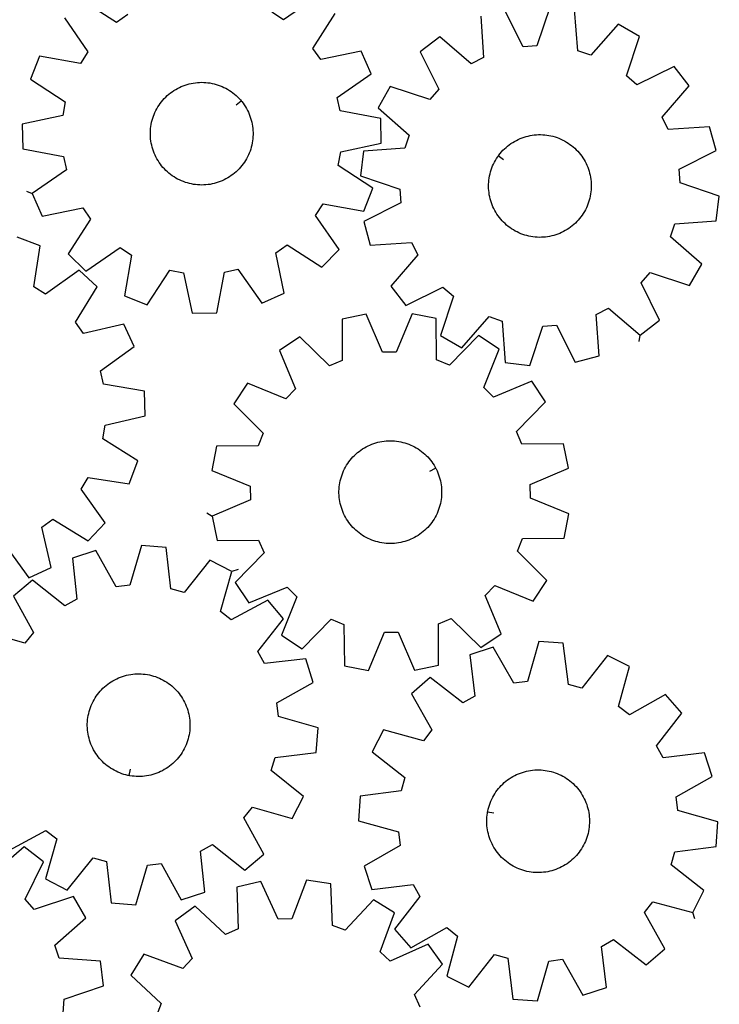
# Model space of a CAD drawing. Header units: millimetres. Extents: x 7 to 1243, y 7 to 1755.
# Tile 5 of 16: x 916 to 1243, y 423 to 883. Entities that reach past the tile are written whole.
import ezdxf

# ---------------------------------------------------------------- set-up
doc = ezdxf.new("R2010")
doc.units = ezdxf.units.MM
doc.layers.add('CUT', color=7, linetype='CONTINUOUS', true_color=0x000000)
doc.layers.add('LEADIN', color=1, linetype='CONTINUOUS', true_color=0xff0000)

msp = doc.modelspace()

# ---------------------------------------------------------------- linework, layer by layer
at = {"layer": 'CUT'}
for points in [[(1055.598478, 893.915221), (1039.626087, 882.945939), (1034.222757, 886.431152)], [(966.86356, 885.340647), (961.575878, 881.682353), (945.256779, 892.128855)], [(1164.330634, 889.10885), (1158.133967, 870.7501), (1151.720167, 870.296384), (1143.000729, 887.599963)], [(937.23252, 883.840505), (948.201802, 867.868114), (944.716589, 862.464783), (925.642004, 865.871044), (921.40037, 855.142856), (937.647034, 844.584053), (936.494883, 838.258294), (917.568745, 834.10574), (917.755485, 822.570984), (936.806125, 819.033252), (938.162439, 812.748102), (922.266081, 801.668923), (926.852767, 791.083661), (945.807094, 795.105587), (949.465388, 789.817905), (939.018886, 773.498805), (947.307236, 765.474547), (963.279627, 776.443829), (968.682958, 772.958616), (965.276697, 753.884031), (976.004885, 749.642397), (986.563688, 765.889061), (992.889447, 764.73691), (997.042001, 745.810771), (1008.576757, 745.997512), (1012.11449, 765.048152), (1018.399639, 766.404466), (1029.478818, 750.508108), (1040.06408, 755.094794), (1036.042155, 774.049121), (1041.329836, 777.707415), (1057.648936, 767.260913), (1065.673194, 775.549263), (1054.703913, 791.521654), (1058.189125, 796.924984), (1077.26371, 793.518724), (1081.505344, 804.246912), (1065.25868, 814.805714), (1066.410831, 821.131474), (1085.33697, 825.284028), (1085.150229, 836.818784), (1066.09959, 840.356516), (1064.743275, 846.641665), (1080.639633, 857.720844), (1076.052947, 868.306107), (1057.09862, 864.284181), (1053.440326, 869.571863), (1063.886828, 885.890963)], [(1131.873145, 884.556554), (1133.17376, 865.223918), (1127.421811, 862.350284), (1112.744308, 874.999922), (1103.628423, 867.929837), (1112.228314, 850.566534), (1108.013898, 845.710467), (1089.612847, 851.780371), (1083.896472, 841.759966), (1098.486384, 829.009402), (1096.451107, 822.910194), (1077.127901, 821.476276), (1075.681302, 810.031067), (1094.040053, 803.834399), (1094.493768, 797.420599), (1077.190189, 788.701161), (1080.233598, 777.573577), (1099.566234, 778.874193), (1102.439868, 773.122243), (1089.79023, 758.44474), (1096.860316, 749.328855), (1114.223618, 757.928747), (1119.079685, 753.71433), (1113.009781, 735.313279), (1123.030186, 729.596904), (1135.780751, 744.186816), (1141.879959, 742.151539), (1143.313876, 722.828333), (1154.759085, 721.381734), (1160.955753, 739.740485), (1167.369553, 740.1942), (1176.088991, 722.890622), (1187.216575, 725.934031), (1185.91596, 745.266667), (1191.667909, 748.1403), (1206.345412, 735.490663), (1215.461297, 742.560748), (1206.861405, 759.924051), (1211.075822, 764.780118), (1229.476873, 758.710214), (1235.193248, 768.730619), (1220.603336, 781.481183), (1222.638613, 787.580391), (1241.961819, 789.014308), (1243.408418, 800.459518), (1225.049667, 806.656185), (1224.595952, 813.069986), (1241.89953, 821.789423), (1238.856121, 832.917007), (1219.523485, 831.616392), (1216.649852, 837.368341), (1229.299489, 852.045844), (1222.229404, 861.161729), (1204.866101, 852.561838), (1200.010035, 856.776254), (1206.079939, 875.177305), (1196.059533, 880.89368), (1183.308969, 866.303769), (1177.209761, 868.339045), (1175.775844, 887.662252)], [(909.197662, 637.840654), (920.554413, 622.141398), (931.057459, 626.913348), (926.703147, 645.794089), (931.92574, 649.544717), (948.425855, 639.386537), (956.303257, 647.814585), (945.05505, 663.591792), (948.444794, 669.055521), (967.57628, 665.984906), (971.628776, 676.785959), (955.199113, 687.057695), (956.239949, 693.402721), (975.090211, 697.887146), (974.700845, 709.416841), (955.590992, 712.619327), (954.124463, 718.879678), (969.823719, 730.236429), (965.051769, 740.739474), (946.171028, 736.385162), (942.4204, 741.607755), (952.57858, 758.10787), (944.150532, 765.985272), (928.373325, 754.737066), (922.909597, 758.126809), (925.980211, 777.258295), (915.179158, 781.310792)], [(911.654513, 494.812374), (928.646316, 504.124789), (933.672945, 500.115339), (928.371206, 481.478441), (938.620007, 476.182448), (950.754679, 491.288478), (956.933029, 489.507837), (959.166893, 470.260701), (970.66224, 469.289888), (976.092387, 487.889778), (982.48186, 488.609033), (991.911242, 471.68186), (1002.903071, 475.184024), (1000.802003, 494.44611), (1006.429859, 497.555759), (1021.619221, 485.525559), (1030.434126, 492.967528), (1021.121712, 509.959331), (1025.131162, 514.98596), (1043.76806, 509.684221), (1049.064053, 519.933022), (1033.958023, 532.067694), (1035.738663, 538.246044), (1054.9858, 540.479908), (1055.956613, 551.975255), (1037.356723, 557.405402), (1036.637468, 563.794875), (1053.564641, 573.224257), (1050.062476, 584.216086), (1030.800391, 582.115018), (1027.690741, 587.742874), (1039.720942, 602.932236), (1032.278973, 611.747142), (1015.28717, 602.434727), (1010.260541, 606.444177), (1015.56228, 625.081075), (1005.313478, 630.377068), (993.178807, 615.271038), (987.000457, 617.051678), (984.766592, 636.298815), (973.271246, 637.269628), (967.841099, 618.669738), (961.451626, 617.950483), (952.022244, 634.877656), (941.030415, 631.375492), (943.131483, 612.113406), (937.503626, 609.003756), (922.314265, 621.033957), (913.499359, 613.591988), (922.811774, 596.600185), (918.802324, 591.573556), (900.165426, 596.875295)], [(936.74943, 418.887557), (937.193903, 425.302004), (955.543706, 431.525118), (954.080618, 442.968231), (934.755365, 444.374304), (932.711302, 450.470573), (947.282827, 463.242147), (941.552019, 473.254305), (923.159734, 467.157893), (918.938324, 472.007882), (927.513188, 489.383559), (918.387125, 496.440502), (903.727865, 483.769729)], [(1103.525526, 421.519129), (1100.856529, 427.368842), (1114.015916, 441.591111), (1107.271711, 450.95066), (1089.615924, 442.968455), (1084.911504, 447.351504), (1091.626566, 465.527047), (1081.813988, 471.593247), (1068.556826, 457.462074), (1062.533188, 459.71118), (1061.781617, 479.072935), (1050.394543, 480.922262), (1043.554288, 462.793464), (1037.128477, 462.566221), (1029.024693, 480.166536), (1017.796702, 477.517447), (1018.414721, 458.150969), (1012.565008, 455.481972), (998.342739, 468.64136), (988.983189, 461.897154), (996.965395, 444.241367), (992.582346, 439.536947), (974.406803, 446.252009), (968.340603, 436.439432), (982.471776, 423.182269), (980.22267, 417.158632)]]:
    msp.add_lwpolyline(points, dxfattribs=at)
for points in [[(1019.880407, 845.06322), (1020.193963, 844.687247), (1020.789884, 843.910347), (1021.353621, 843.109787), (1021.884234, 842.286899), (1022.380842, 841.443053), (1022.842617, 840.579653), (1023.26879, 839.698137), (1023.658654, 838.799971), (1024.011558, 837.88665), (1024.326915, 836.959696), (1024.6042, 836.02065), (1024.842953, 835.071075), (1025.042775, 834.112552), (1025.203334, 833.146676), (1025.324362, 832.175055), (1025.405659, 831.199306), (1025.447089, 830.221053), (1025.448582, 829.241924), (1025.410138, 828.26355), (1025.331818, 827.287557), (1025.213755, 826.315572), (1025.056143, 825.34921), (1024.859247, 824.390082), (1024.623393, 823.439783), (1024.348974, 822.499895), (1024.036446, 821.571983), (1023.68633, 820.65759), (1023.299209, 819.758239), (1022.875727, 818.875427), (1022.416588, 818.010622), (1021.922558, 817.165265), (1021.394457, 816.340762), (1020.833166, 815.538485), (1020.239618, 814.759771), (1019.614802, 814.005914), (1018.959757, 813.278171), (1018.275573, 812.577751), (1017.563389, 811.905821), (1016.824392, 811.263499), (1016.059809, 810.651855), (1015.270915, 810.071906), (1014.459022, 809.524617), (1013.625482, 809.010899), (1012.771681, 808.531609), (1011.899042, 808.087542), (1011.009015, 807.679438), (1010.103084, 807.307977), (1009.182755, 806.973777), (1008.24956, 806.677394), (1007.305053, 806.419322), (1006.350806, 806.199989), (1005.388406, 806.019761), (1004.419456, 805.878938), (1003.445568, 805.777754), (1002.468364, 805.716378), (1001.48947, 805.694912), (1000.510514, 805.713391), (999.533127, 805.771786), (998.558936, 805.869997), (997.589561, 806.007863), (996.626615, 806.185154), (995.671703, 806.401575), (994.726413, 806.656764), (993.792319, 806.950299), (992.870974, 807.281689), (991.963914, 807.650385), (991.072646, 808.055771), (990.198656, 808.497173), (989.343397, 808.973857), (988.508293, 809.485028), (987.694734, 810.029838), (986.904074, 810.607377), (986.137629, 811.216686), (985.396675, 811.85675), (984.682445, 812.526504), (983.996127, 813.224833), (983.338865, 813.950575), (982.711751, 814.702521), (982.11583, 815.479421), (981.552094, 816.279981), (981.02148, 817.102869), (980.524873, 817.946715), (980.063098, 818.810115), (979.636924, 819.691631), (979.247061, 820.589797), (978.894157, 821.503117), (978.5788, 822.430072), (978.301514, 823.369118), (978.062762, 824.318693), (977.86294, 825.277216), (977.702381, 826.243092), (977.581352, 827.214713), (977.500055, 828.190462), (977.458626, 829.168715), (977.457132, 830.147843), (977.495577, 831.126218), (977.573896, 832.102211), (977.69196, 833.074196), (977.849571, 834.040557), (978.046468, 834.999686), (978.282322, 835.949984), (978.556741, 836.889872), (978.869268, 837.817785), (979.219384, 838.732178), (979.606505, 839.631529), (980.029988, 840.514341), (980.489126, 841.379146), (980.983157, 842.224503), (981.511257, 843.049006), (982.072548, 843.851282), (982.666096, 844.629997), (983.290912, 845.383853), (983.945958, 846.111597), (984.630141, 846.812017), (985.342325, 847.483947), (986.081323, 848.126268), (986.845905, 848.737913), (987.634799, 849.317862), (988.446692, 849.865151), (989.280233, 850.378868), (990.134033, 850.858159), (991.006673, 851.302226), (991.896699, 851.710329), (992.802631, 852.08179), (993.72296, 852.41599), (994.656154, 852.712374), (995.600661, 852.970446), (996.554909, 853.189779), (997.517308, 853.370007), (998.486258, 853.51083), (999.460146, 853.612014), (1000.43735, 853.67339), (1001.416245, 853.694856), (1002.3952, 853.676377), (1003.372587, 853.617982), (1004.346779, 853.51977), (1005.316154, 853.381904), (1006.279099, 853.204614), (1007.234011, 852.988193), (1008.179301, 852.733003), (1009.113396, 852.439469), (1010.03474, 852.108078), (1010.941801, 851.739383), (1011.833068, 851.333997), (1012.707059, 850.892595), (1013.562317, 850.415911), (1014.397421, 849.904739), (1015.21098, 849.35993), (1016.00164, 848.782391), (1016.768085, 848.173082), (1017.509039, 847.533018), (1018.22327, 846.863264), (1018.909587, 846.164935), (1019.56685, 845.439193)], [(1140.084223, 819.282526), (1140.370622, 819.679578), (1140.975333, 820.449655), (1141.610951, 821.194427), (1142.276418, 821.912653), (1142.970627, 822.603138), (1143.692422, 823.264732), (1144.440602, 823.896335), (1145.213921, 824.496895), (1146.011093, 825.065412), (1146.83079, 825.600941), (1147.671649, 826.10259), (1148.53227, 826.569524), (1149.41122, 827.000966), (1150.307036, 827.396198), (1151.218228, 827.754562), (1152.143279, 828.075461), (1153.080649, 828.358362), (1154.028778, 828.602793), (1154.986087, 828.808348), (1155.950985, 828.974685), (1156.921864, 829.101526), (1157.897109, 829.188661), (1158.875097, 829.235945), (1159.854199, 829.243299), (1160.832786, 829.21071), (1161.80923, 829.138233), (1162.781905, 829.025989), (1163.749192, 828.874164), (1164.709481, 828.683012), (1165.661175, 828.452849), (1166.602688, 828.18406), (1167.532454, 827.877091), (1168.448926, 827.532455), (1169.350578, 827.150723), (1170.235909, 826.732532), (1171.103446, 826.278577), (1171.951745, 825.789615), (1172.779394, 825.266459), (1173.585015, 824.709979), (1174.367268, 824.121103), (1175.124851, 823.500809), (1175.856502, 822.850131), (1176.561003, 822.170151), (1177.237184, 821.462002), (1177.883917, 820.726862), (1178.500126, 819.965954), (1179.084787, 819.180545), (1179.636925, 818.371942), (1180.155622, 817.541491), (1180.640014, 816.690574), (1181.089295, 815.820608), (1181.502718, 814.93304), (1181.879594, 814.029348), (1182.219297, 813.111035), (1182.52126, 812.179631), (1182.78498, 811.236686), (1183.01002, 810.283768), (1183.196005, 809.322464), (1183.342625, 808.354374), (1183.449635, 807.38111), (1183.516859, 806.40429), (1183.544183, 805.425542), (1183.531563, 804.446494), (1183.479019, 803.468775), (1183.38664, 802.494013), (1183.254578, 801.52383), (1183.083053, 800.559841), (1182.872352, 799.60365), (1182.622824, 798.65685), (1182.334885, 797.721015), (1182.009015, 796.797704), (1181.645755, 795.888453), (1181.24571, 794.994776), (1180.809547, 794.118159), (1180.33799, 793.260063), (1179.831826, 792.421914), (1179.291895, 791.605109), (1178.719098, 790.811007), (1178.114387, 790.040929), (1177.478769, 789.296158), (1176.813302, 788.577932), (1176.119093, 787.887447), (1175.397298, 787.225853), (1174.649118, 786.59425), (1173.875799, 785.99369), (1173.078627, 785.425172), (1172.258929, 784.889643), (1171.41807, 784.387995), (1170.55745, 783.921061), (1169.6785, 783.489619), (1168.782683, 783.094387), (1167.871492, 782.736023), (1166.946441, 782.415124), (1166.009071, 782.132223), (1165.060942, 781.887792), (1164.103632, 781.682237), (1163.138735, 781.5159), (1162.167855, 781.389058), (1161.192611, 781.301923), (1160.214623, 781.25464), (1159.235521, 781.247286), (1158.256934, 781.279875), (1157.28049, 781.352351), (1156.307815, 781.464596), (1155.340528, 781.61642), (1154.380239, 781.807573), (1153.428545, 782.037736), (1152.487032, 782.306525), (1151.557265, 782.613493), (1150.640793, 782.95813), (1149.739142, 783.339862), (1148.85381, 783.758053), (1147.986273, 784.212007), (1147.137974, 784.70097), (1146.310326, 785.224126), (1145.504704, 785.780605), (1144.722452, 786.369482), (1143.964869, 786.989776), (1143.233218, 787.640454), (1142.528716, 788.320433), (1141.852536, 789.028583), (1141.205803, 789.763723), (1140.589593, 790.524631), (1140.004933, 791.31004), (1139.452795, 792.118643), (1138.934098, 792.949094), (1138.449706, 793.800011), (1138.000424, 794.669977), (1137.587001, 795.557545), (1137.210125, 796.461237), (1136.870423, 797.379549), (1136.56846, 798.310953), (1136.304739, 799.253899), (1136.079699, 800.206817), (1135.893715, 801.16812), (1135.747095, 802.13621), (1135.640085, 803.109475), (1135.572861, 804.086294), (1135.545537, 805.065043), (1135.558157, 806.044091), (1135.6107, 807.02181), (1135.70308, 807.996572), (1135.835142, 808.966755), (1136.006667, 809.930744), (1136.217368, 810.886934), (1136.466896, 811.833735), (1136.754834, 812.769569), (1137.080705, 813.69288), (1137.443965, 814.602132), (1137.844009, 815.495809), (1138.280173, 816.372426), (1138.751729, 817.230522), (1139.257894, 818.06867), (1139.797824, 818.885475)], [(1006.368371, 650.923542), (1008.694149, 639.624152), (1028.070386, 639.686139), (1030.570409, 633.76224), (1017.008292, 619.923476), (1023.48112, 610.374237), (1041.358708, 617.84647), (1045.935406, 613.330219), (1038.701509, 595.35487), (1048.335958, 589.009568), (1061.993196, 602.754468), (1067.949808, 600.333423), (1068.145427, 580.958074), (1079.474739, 578.782723), (1086.832436, 596.707753), (1093.262122, 596.750495), (1100.857475, 578.924867), (1112.156866, 581.250645), (1112.094879, 600.626883), (1118.018777, 603.126906), (1131.857541, 589.564788), (1141.40678, 596.037617), (1133.934547, 613.915204), (1138.450798, 618.491902), (1156.426147, 611.258006), (1162.771449, 620.892455), (1149.026549, 634.549692), (1151.447594, 640.506304), (1170.822943, 640.701923), (1172.998294, 652.031235), (1155.073264, 659.388932), (1155.030522, 665.818618), (1172.85615, 673.413972), (1170.530372, 684.713362), (1151.154134, 684.651375), (1148.654112, 690.575274), (1162.216229, 704.414038), (1155.7434, 713.963277), (1137.865813, 706.491043), (1133.289115, 711.007295), (1140.523011, 728.982643), (1130.888562, 735.327945), (1117.231325, 721.583045), (1111.274713, 724.004091), (1111.079094, 743.37944), (1099.749782, 745.554791), (1092.392085, 727.62976), (1085.962399, 727.587018), (1078.367046, 745.412646), (1067.067655, 743.086868), (1067.129642, 723.710631), (1061.205743, 721.210608), (1047.366979, 734.772725), (1037.81774, 728.299897), (1045.289974, 710.422309), (1040.773723, 705.845611), (1022.798374, 713.079508), (1016.453072, 703.445059), (1030.197972, 689.787821), (1027.776926, 683.83121), (1008.401577, 683.63559), (1006.226226, 672.306278), (1024.151257, 664.948582), (1024.193999, 658.518896)], [(1110.792488, 673.445205), (1111.022559, 673.013069), (1111.447065, 672.130749), (1111.83523, 671.231848), (1112.186407, 670.317862), (1112.500011, 669.390313), (1112.775521, 668.450744), (1113.012478, 667.50072), (1113.210487, 666.54182), (1113.36922, 665.575643), (1113.488411, 664.603795), (1113.567863, 663.627894), (1113.607444, 662.649565), (1113.607086, 661.670435), (1113.566792, 660.692135), (1113.486628, 659.716292), (1113.366727, 658.744531), (1113.207289, 657.77847), (1113.00858, 656.819715), (1112.770929, 655.869864), (1112.494734, 654.930497), (1112.180453, 654.003177), (1111.828609, 653.089447), (1111.439788, 652.19083), (1111.014638, 651.308819), (1110.553865, 650.444884), (1110.058237, 649.600462), (1109.528579, 648.776959), (1108.965772, 647.975746), (1108.370754, 647.198155), (1107.744513, 646.445481), (1107.088093, 645.718977), (1106.402586, 645.019852), (1105.689134, 644.349269), (1104.948923, 643.708346), (1104.183186, 643.098148), (1103.393197, 642.519691), (1102.580271, 641.973938), (1101.745761, 641.461797), (1100.891055, 640.984121), (1100.017578, 640.541705), (1099.126782, 640.135285), (1098.22015, 639.765537), (1097.29919, 639.433078), (1096.365437, 639.138459), (1095.420444, 638.882173), (1094.465783, 638.664644), (1093.503045, 638.486236), (1092.53383, 638.347245), (1091.559753, 638.247902), (1090.582435, 638.188374), (1089.603501, 638.168758), (1088.624583, 638.189088), (1087.647308, 638.24933), (1086.673304, 638.349384), (1085.704191, 638.489082), (1084.741583, 638.668193), (1083.787081, 638.886418), (1082.842275, 639.143395), (1081.908737, 639.438694), (1080.988021, 639.771826), (1080.081659, 640.142236), (1079.19116, 640.549306), (1078.318005, 640.992359), (1077.463649, 641.470659), (1076.629513, 641.983409), (1075.816986, 642.529755), (1075.027419, 643.108788), (1074.262127, 643.719545), (1073.522384, 644.361009), (1072.809421, 645.032112), (1072.124425, 645.731737), (1071.468536, 646.45872), (1070.842845, 647.211851), (1070.248394, 647.989876), (1069.686172, 648.7915), (1069.157115, 649.61539), (1068.662104, 650.460173), (1068.201962, 651.324444), (1067.777455, 652.206765), (1067.389291, 653.105666), (1067.038114, 654.019652), (1066.72451, 654.947201), (1066.449, 655.88677), (1066.212043, 656.836794), (1066.014033, 657.795693), (1065.855301, 658.761871), (1065.736109, 659.733719), (1065.656657, 660.70962), (1065.617077, 661.687949), (1065.617434, 662.667079), (1065.657729, 663.645379), (1065.737893, 664.621222), (1065.857794, 665.592982), (1066.017232, 666.559044), (1066.215941, 667.517798), (1066.453591, 668.467649), (1066.729787, 669.407017), (1067.044068, 670.334337), (1067.395912, 671.248066), (1067.784732, 672.146684), (1068.209883, 673.028694), (1068.670655, 673.892629), (1069.166283, 674.737051), (1069.695941, 675.560554), (1070.258748, 676.361768), (1070.853767, 677.139359), (1071.480008, 677.892033), (1072.136428, 678.618537), (1072.821934, 679.317662), (1073.535387, 679.988244), (1074.275598, 680.629168), (1075.041335, 681.239366), (1075.831324, 681.817823), (1076.64425, 682.363576), (1077.47876, 682.875716), (1078.333465, 683.353392), (1079.206943, 683.795809), (1080.097739, 684.202229), (1081.004371, 684.571976), (1081.92533, 684.904436), (1082.859084, 685.199054), (1083.804077, 685.455341), (1084.758737, 685.672869), (1085.721476, 685.851278), (1086.69069, 685.990269), (1087.664767, 686.089611), (1088.642086, 686.14914), (1089.621019, 686.168755), (1090.599938, 686.148425), (1091.577213, 686.088183), (1092.551217, 685.98813), (1093.52033, 685.848431), (1094.482938, 685.669321), (1095.437439, 685.451095), (1096.382245, 685.194119), (1097.315783, 684.898819), (1098.2365, 684.565687), (1099.142862, 684.195278), (1100.033361, 683.788208), (1100.906515, 683.345154), (1101.760872, 682.866854), (1102.595008, 682.354105), (1103.407535, 681.807759), (1104.197102, 681.228725), (1104.962393, 680.617969), (1105.702136, 679.976505), (1106.415099, 679.305402), (1107.100095, 678.605777), (1107.755985, 677.878794), (1108.381676, 677.125663), (1108.976127, 676.347638), (1109.538349, 675.546014), (1110.067406, 674.722124), (1110.562417, 673.877341)], [(1231.055949, 465.701069), (1236.223251, 476.015354), (1220.966523, 487.960004), (1222.669695, 494.160157), (1241.887364, 496.634748), (1242.714222, 508.141345), (1224.047824, 513.338266), (1223.248654, 519.718236), (1240.05648, 529.358744), (1236.417013, 540.305878), (1217.182734, 537.963886), (1214.002888, 543.55238), (1225.842033, 558.891125), (1218.290317, 567.612195), (1201.416402, 558.087836), (1196.339983, 562.034057), (1201.408043, 580.735854), (1191.093758, 585.903155), (1179.149108, 570.646427), (1172.948955, 572.349599), (1170.474364, 591.567268), (1158.967767, 592.394127), (1153.770846, 573.727728), (1147.390876, 572.928558), (1137.750368, 589.736384), (1126.803234, 586.096918), (1129.145226, 566.862639), (1123.556732, 563.682793), (1108.217987, 575.521937), (1099.496917, 567.970221), (1109.021276, 551.096306), (1105.075055, 546.019888), (1086.373258, 551.087947), (1081.205957, 540.773663), (1096.462685, 528.829012), (1094.759513, 522.628859), (1075.541844, 520.154268), (1074.714985, 508.647671), (1093.381384, 503.45075), (1094.180554, 497.07078), (1077.372728, 487.430272), (1081.012194, 476.483138), (1100.246473, 478.82513), (1103.426319, 473.236636), (1091.587175, 457.897891), (1099.138891, 449.176822), (1116.012806, 458.70118), (1121.089224, 454.754959), (1116.021165, 436.053163), (1126.335449, 430.885861), (1138.2801, 446.142589), (1144.480253, 444.439417), (1146.954844, 425.221748), (1158.461441, 424.39489), (1163.658362, 443.061288), (1170.038332, 443.860458), (1179.67884, 427.052632), (1190.625974, 430.692099), (1188.283982, 449.926378), (1193.872476, 453.106224), (1209.211221, 441.267079), (1217.93229, 448.818795), (1208.407932, 465.69271), (1212.354153, 470.769129)], [(967.418226, 529.719806), (966.937537, 529.812609), (965.984531, 530.037272), (965.041481, 530.300621), (964.109957, 530.602216), (963.191511, 530.941555), (962.28767, 531.318074), (961.399939, 531.731146), (960.529795, 532.180084), (959.678687, 532.66414), (958.848032, 533.182509), (958.039211, 533.734328), (957.253571, 534.318678), (956.492419, 534.934587), (955.757023, 535.581029), (955.048607, 536.25693), (954.368349, 536.961163), (953.717382, 537.692557), (953.096789, 538.449894), (952.507604, 539.231914), (951.950806, 540.037316), (951.427323, 540.864758), (950.938025, 541.712864), (950.483728, 542.580221), (950.065188, 543.465387), (949.6831, 544.366888), (949.338101, 545.283224), (949.030765, 546.212869), (948.761604, 547.154276), (948.531066, 548.105878), (948.339534, 549.066092), (948.187327, 550.033319), (948.074698, 551.00595), (948.001836, 551.982365), (947.968861, 552.960939), (947.975827, 553.940044), (948.022725, 554.91805), (948.109475, 555.893329), (948.235933, 556.864259), (948.401888, 557.829222), (948.607065, 558.786613), (948.851122, 559.734838), (949.133652, 560.67232), (949.454186, 561.597497), (949.81219, 562.508831), (950.207068, 563.404803), (950.638162, 564.283923), (951.104756, 565.144728), (951.606073, 565.985785), (952.141278, 566.805694), (952.709481, 567.60309), (953.309735, 568.376647), (953.941042, 569.125076), (954.602351, 569.847133), (955.292562, 570.541614), (956.010525, 571.207365), (956.755045, 571.843277), (957.524884, 572.448293), (958.31876, 573.021403), (959.135352, 573.561656), (959.9733, 574.068152), (960.83121, 574.540048), (961.707654, 574.976557), (962.601174, 575.376955), (963.510281, 575.740574), (964.433464, 576.066809), (965.369185, 576.355118), (966.315886, 576.605019), (967.271993, 576.816098), (968.235914, 576.988004), (969.206045, 577.120449), (970.180771, 577.213214), (971.158469, 577.266143), (972.137512, 577.27915), (973.116271, 577.252213), (974.093117, 577.185375), (975.066424, 577.078749), (976.034572, 576.932512), (976.995949, 576.746907), (977.948955, 576.522243), (978.892005, 576.258895), (979.823528, 575.9573), (980.741975, 575.617961), (981.645816, 575.241442), (982.533547, 574.828369), (983.40369, 574.379432), (984.254798, 573.895376), (985.085454, 573.377007), (985.894275, 572.825188), (986.679915, 572.240838), (987.441066, 571.624929), (988.176462, 570.978487), (988.884879, 570.302586), (989.565137, 569.598353), (990.216104, 568.866959), (990.836696, 568.109622), (991.425882, 567.327601), (991.98268, 566.5222), (992.506163, 565.694758), (992.99546, 564.846652), (993.449757, 563.979295), (993.868298, 563.094129), (994.250386, 562.192628), (994.595385, 561.276292), (994.902721, 560.346647), (995.171882, 559.40524), (995.40242, 558.453637), (995.593952, 557.493424), (995.746159, 556.526197), (995.858787, 555.553566), (995.93165, 554.577151), (995.964625, 553.598577), (995.957658, 552.619472), (995.910761, 551.641466), (995.824011, 550.666186), (995.697553, 549.695257), (995.531598, 548.730294), (995.326421, 547.772903), (995.082364, 546.824678), (994.799834, 545.887196), (994.4793, 544.962019), (994.121296, 544.050685), (993.726418, 543.154713), (993.295323, 542.275593), (992.828729, 541.414788), (992.327413, 540.573731), (991.792208, 539.753822), (991.224005, 538.956425), (990.623751, 538.182869), (989.992443, 537.434439), (989.331134, 536.712383), (988.640924, 536.017901), (987.922961, 535.352151), (987.17844, 534.716238), (986.408601, 534.111223), (985.614725, 533.538112), (984.798134, 532.997859), (983.960186, 532.491364), (983.102275, 532.019468), (982.225831, 531.582958), (981.332312, 531.182561), (980.423204, 530.818942), (979.500022, 530.492707), (978.564301, 530.204398), (977.617599, 529.954496), (976.661492, 529.743417), (975.697571, 529.571512), (974.727441, 529.439067), (973.752715, 529.346302), (972.775017, 529.293372), (971.795974, 529.280365), (970.817214, 529.307303), (969.840369, 529.374141), (968.867062, 529.480767), (967.898914, 529.627004)], [(1135.099567, 512.647787), (1135.186346, 513.129599), (1135.399064, 514.085343), (1135.650588, 515.031615), (1135.9405, 515.96684), (1136.268318, 516.889462), (1136.633495, 517.797945), (1137.035424, 518.690777), (1137.473435, 519.566471), (1137.946801, 520.423571), (1138.454732, 521.26065), (1138.996384, 522.076314), (1139.570855, 522.869206), (1140.177189, 523.638007), (1140.814377, 524.381436), (1141.481357, 525.098257), (1142.177021, 525.787276), (1142.90021, 526.447346), (1143.649721, 527.077369), (1144.424305, 527.676297), (1145.222674, 528.243131), (1146.0435, 528.77693), (1146.885415, 529.276804), (1147.747018, 529.741922), (1148.626876, 530.171509), (1149.523525, 530.56485), (1150.43547, 530.921291), (1151.361196, 531.240238), (1152.29916, 531.521161), (1153.247803, 531.763592), (1154.205544, 531.967127), (1155.17079, 532.131429), (1156.141935, 532.256222), (1157.117361, 532.3413), (1158.095446, 532.38652), (1159.074562, 532.391809), (1160.053078, 532.357156), (1161.029367, 532.28262), (1162.001803, 532.168324), (1162.968768, 532.014459), (1163.928652, 531.821281), (1164.879858, 531.589112), (1165.820802, 531.318337), (1166.749919, 531.009408), (1167.665662, 530.662839), (1168.566506, 530.279206), (1169.450953, 529.859149), (1170.317531, 529.403365), (1171.164797, 528.912615), (1171.99134, 528.387714), (1172.795786, 527.829536), (1173.576795, 527.239011), (1174.333067, 526.617121), (1175.063344, 525.964901), (1175.76641, 525.283437), (1176.441095, 524.573863), (1177.086276, 523.83736), (1177.700879, 523.075154), (1178.283881, 522.288513), (1178.834313, 521.478747), (1179.351257, 520.647204), (1179.833853, 519.795268), (1180.281298, 518.924355), (1180.692848, 518.035918), (1181.067817, 517.131432), (1181.405582, 516.212406), (1181.705579, 515.280367), (1181.967311, 514.336867), (1182.19034, 513.383477), (1182.374297, 512.421783), (1182.518874, 511.453386), (1182.623831, 510.479898), (1182.688994, 509.502939), (1182.714254, 508.524135), (1182.699568, 507.545115), (1182.644963, 506.567509), (1182.550527, 505.592944), (1182.416419, 504.623042), (1182.242861, 503.659417), (1182.030144, 502.703673), (1181.778619, 501.757401), (1181.488707, 500.822176), (1181.16089, 499.899554), (1180.795713, 498.991071), (1180.393784, 498.09824), (1179.955772, 497.222545), (1179.482407, 496.365445), (1178.974475, 495.528367), (1178.432823, 494.712702), (1177.858352, 493.91981), (1177.252018, 493.151009), (1176.614831, 492.40758), (1175.94785, 491.690759), (1175.252186, 491.001741), (1174.528997, 490.34167), (1173.779487, 489.711647), (1173.004902, 489.11272), (1172.206533, 488.545885), (1171.385708, 488.012086), (1170.543793, 487.512212), (1169.682189, 487.047094), (1168.802331, 486.617508), (1167.905683, 486.224166), (1166.993737, 485.867725), (1166.068012, 485.548778), (1165.130047, 485.267855), (1164.181405, 485.025424), (1163.223663, 484.821889), (1162.258417, 484.657588), (1161.287273, 484.532795), (1160.311846, 484.447717), (1159.333761, 484.402496), (1158.354646, 484.397208), (1157.376129, 484.43186), (1156.399841, 484.506397), (1155.427405, 484.620692), (1154.46044, 484.774557), (1153.500556, 484.967735), (1152.54935, 485.199904), (1151.608406, 485.470679), (1150.679289, 485.779608), (1149.763546, 486.126177), (1148.862701, 486.50981), (1147.978254, 486.929868), (1147.111677, 487.385651), (1146.264411, 487.876402), (1145.437867, 488.401302), (1144.633422, 488.95948), (1143.852413, 489.550005), (1143.096141, 490.171896), (1142.365864, 490.824116), (1141.662798, 491.50558), (1140.988113, 492.215154), (1140.342932, 492.951657), (1139.728328, 493.713863), (1139.145326, 494.500503), (1138.594895, 495.310269), (1138.077951, 496.141812), (1137.595355, 496.993749), (1137.147909, 497.864661), (1136.736359, 498.753099), (1136.36139, 499.657584), (1136.023626, 500.576611), (1135.723628, 501.50865), (1135.461897, 502.45215), (1135.238867, 503.40554), (1135.054911, 504.367234), (1134.910334, 505.335631), (1134.805376, 506.309119), (1134.740214, 507.286078), (1134.714954, 508.264882), (1134.729639, 509.243901), (1134.784245, 510.221507), (1134.87868, 511.196072), (1135.012789, 512.165974)]]:
    msp.add_lwpolyline(points, close=True, dxfattribs=at)
at = {"layer": 'LEADIN'}
for p, q in [((1017.576484, 843.141778), (1019.880407, 845.06322)), ((1142.517309, 817.527507), (1140.084223, 819.282526)), ((919.476222, 802.771958), (922.266081, 801.668923)), ((1205.969224, 732.514342), (1206.345412, 735.490663)), ((1108.144408, 672.035356), (1110.792488, 673.445205)), ((1003.862938, 652.573634), (1006.368371, 650.923542)), ((1018.420699, 625.991811), (1015.56228, 625.081075)), ((967.986909, 532.665413), (967.418226, 529.719806)), ((1138.052061, 512.116016), (1135.099567, 512.647787)), ((1232.002391, 462.854273), (1231.055949, 465.701069))]:
    msp.add_line(p, q, dxfattribs=at)

doc.saveas('drawing.dxf')
